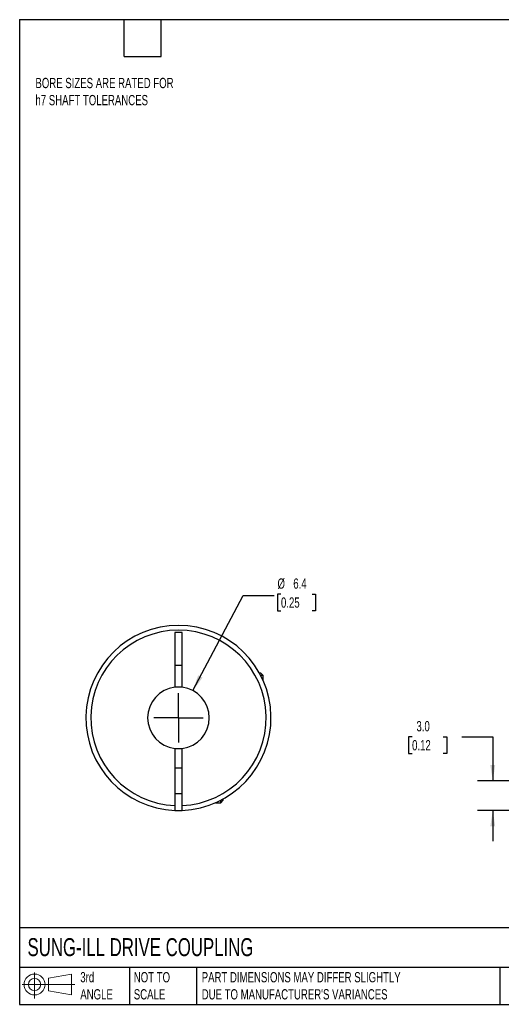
# Model space of a CAD drawing. Header units: millimetres. Extents: x 3 to 137, y 3 to 105.
# Tile 1 of 3: x 3 to 53, y 3 to 105. Entities that reach past the tile are written whole.
import ezdxf

# ---------------------------------------------------------------- set-up
doc = ezdxf.new("R2010")
doc.units = ezdxf.units.MM
doc.header["$LTSCALE"] = 0.5
doc.linetypes.add('SLD-Center', pattern=[19.05, 15.24, -1.27, 1.27, -1.27])
doc.linetypes.add('SLD-Solid', pattern=[0])
doc.layers.add('CENTER', color=40, linetype='SLD-Center')
doc.layers.add('SLD-DEFPOINTS', color=7, linetype='Continuous')
doc.layers.add('DIMENSIONS', color=140, linetype='SLD-Solid', lineweight=25)
doc.layers.add('TEXT', color=140, linetype='SLD-Solid', lineweight=25)
doc.styles.add('SLDTEXTSTYLE0', font='TXT', dxfattribs={"width": 0.7})
doc.dimstyles.new('SLDDIMSTYLE2', dxfattribs={"dimtxt": 1.079004, "dimasz": 1.651, "dimexe": 0, "dimexo": 0.0625, "dimgap": 0.269751, "dimtad": 0, "dimtih": 1, "dimtoh": 1, "dimdec": 1, "dimrnd": 1e-09, "dimzin": 4, "dimdsep": 46, "dimtxsty": 'SLDTEXTSTYLE0', "dimsah": 1, "dimcen": 0.09, "dimadec": 0, "dimazin": 1, "dimtfac": 1, "dimtdec": 1, "dimtmove": 0, "dimatfit": 0, "dimfxl": 0, "dimfrac": 2, "dimtolj": 1, "dimtzin": 12, "dimarcsym": 0})
doc.dimstyles.new('SLDDIMSTYLE4', dxfattribs={"dimtxt": 1.079004, "dimasz": 1.651, "dimexe": 0, "dimexo": 0.0625, "dimgap": 0.269751, "dimtad": 0, "dimtih": 1, "dimtoh": 1, "dimdec": 1, "dimrnd": 1e-09, "dimzin": 12, "dimdsep": 46, "dimtxsty": 'SLDTEXTSTYLE0', "dimsah": 1, "dimcen": 0, "dimadec": 0, "dimazin": 3, "dimtfac": 1, "dimtdec": 1, "dimtofl": 0, "dimtmove": 0, "dimatfit": 3, "dimfxl": 0, "dimfrac": 2, "dimtolj": 1, "dimtzin": 12, "dimarcsym": 0})

# ---------------------------------------------------------------- blocks, each defined once
blk = doc.blocks.new('Block11')
at = {"color": 7, "linetype": 'SLD-Solid', "lineweight": 18}
for p, q in [((1.29, 2.66), (1.29, 0)), ((2.74, 2.08), (5.09, 2.52)), ((2.74, 0.8), (2.74, 2.08)), ((5.09, 2.52), (5.09, 0.37)), ((0, 1.44), (5.44, 1.44)), ((2.74, 0.8), (5.09, 0.37))]:
    blk.add_line(p, q, dxfattribs=at)
for radius in [1.08, 0.643]:
    blk.add_circle((1.29, 1.44), radius, dxfattribs=at)
blk = doc.blocks.new('Block12')
at = {"layer": 'SLD-DEFPOINTS'}
blk.add_blockref('Block11', (0, 0), dxfattribs=at)
blk = doc.blocks.new('_D_2')
at = {"layer": 'DIMENSIONS'}
for p, q in [((43.67, 30.79), (43.31, 30.79)), ((43.31, 30.79), (43.31, 29.07)), ((46.88, 30.79), (47.24, 30.79)), ((47.24, 30.79), (47.24, 29.07)), ((48.82, 30.79), (52, 30.79)), ((52, 30.79), (52, 26.23)), ((43.31, 29.07), (43.67, 29.07)), ((47.24, 29.07), (46.88, 29.07)), ((58.65, 26.23), (50.41, 26.23)), ((56.05, 23.19), (50.41, 23.19)), ((52, 23.19), (52, 20.01))]:
    blk.add_line(p, q, dxfattribs=at)
for points in [[(52, 26.23), (52.25, 27.88), (51.74, 27.88)], [(52, 23.19), (51.74, 21.54), (52.25, 21.54)]]:
    blk.add_solid(points, dxfattribs=at)
at = {"layer": 'DIMENSIONS', "char_height": 1.058, "attachment_point": 1, "style": 'SLDTEXTSTYLE0'}
for s, insert in [('3.0', (44.12, 32.4)), ('0.12', (43.67, 30.44))]:
    blk.add_mtext(s, dxfattribs=dict(at, insert=insert))
blk = doc.blocks.new('_D_8')
at = {"layer": 'DIMENSIONS'}
for p, q in [((21.05, 35.54), (26.24, 45.36)), ((26.24, 45.36), (29.42, 45.36)), ((30.14, 45.51), (29.78, 45.51)), ((29.78, 45.51), (29.78, 43.79)), ((33.35, 45.51), (33.71, 45.51)), ((33.71, 45.51), (33.71, 43.79)), ((29.78, 43.79), (30.14, 43.79)), ((33.71, 43.79), (33.35, 43.79))]:
    blk.add_line(p, q, dxfattribs=at)
blk.add_solid([(21.05, 35.54), (22.04, 36.88), (21.59, 37.12)], dxfattribs=at)
at = {"layer": 'DIMENSIONS', "char_height": 1.058, "attachment_point": 1, "style": 'SLDTEXTSTYLE0'}
for s, insert in [('%%c', (29.78, 47.12)), ('6.4', (31.41, 47.12)), ('0.25', (30.14, 45.16))]:
    blk.add_mtext(s, dxfattribs=dict(at, insert=insert))
blk = doc.blocks.new('SW_CENTERMARKSYMBOL_3')
at = {"layer": 'CENTER', "color": 0}
for q in [(0, 2.54), (-2.54, 0), (0, -2.54), (2.54, 0)]:
    blk.add_line((0, 0), q, dxfattribs=at)

msp = doc.modelspace()

# ---------------------------------------------------------------- linework, layer by layer
for p, q in [((19.19, 41.53), (19.19, 35.88)), ((19.94, 41.53), (19.19, 41.53)), ((19.94, 35.88), (19.94, 41.53)), ((19.19, 38.18), (19.94, 38.18)), ((28.05, 37.36), (27.91, 37.36)), ((28.31, 37.1), (28.05, 37.36)), ((28.31, 37.1), (28.05, 37.1)), ((28.31, 36.56), (28.31, 37.1)), ((19.19, 29.58), (19.19, 23.69)), ((19.94, 23.69), (19.94, 29.58)), ((19.94, 27.53), (19.19, 27.53)), ((19.19, 24.93), (19.94, 24.93)), ((23.39, 23.98), (23.93, 23.98)), ((23.93, 23.98), (24.19, 24.24)), ((23.93, 23.98), (23.93, 24.24)), ((24.19, 24.24), (24.19, 24.38))]:
    msp.add_line(p, q)
at = {"flags": 128}
msp.add_lwpolyline([(19.19, 23.19), (19.56, 23.18), (19.94, 23.19)], dxfattribs=at)
for radius, start, end in [(9.55, 272.2504, 267.7496), (9.05, 272.3748, 267.6252), (3.18, 96.7831, 263.2169), (3.18, 83.2169, 96.7831), (3.18, 276.7831, 83.2169), (3.17, 263.2169, 276.7831)]:
    msp.add_arc((19.56, 32.73), radius, start, end)
for points in [[(19.19, 23.69), (19.19, 23.56), (19.19, 23.43), (19.19, 23.24), (19.19, 23.19), (19.19, 23.19)], [(19.94, 23.19), (19.94, 23.19), (19.94, 23.24), (19.94, 23.43), (19.94, 23.56), (19.94, 23.69)]]:
    msp.add_open_spline(points, degree=3, knots=[0, 0, 0, 0, 0.5, 0.5, 1, 1, 1, 1])
at = {"layer": 'TEXT'}
for p, q in [((3.17, 104.78), (136.52, 104.78)), ((3.17, 104.78), (3.17, 3.17)), ((13.97, 100.97), (13.97, 104.78)), ((17.78, 100.97), (17.78, 104.78)), ((13.97, 100.97), (17.78, 100.97)), ((136.52, 11.06), (3.17, 11.06)), ((136.52, 6.98), (3.17, 6.98)), ((14.52, 6.98), (14.52, 3.17)), ((21.42, 6.98), (21.42, 3.17)), ((52.74, 6.98), (52.74, 3.17)), ((3.17, 3.17), (136.52, 3.17))]:
    msp.add_line(p, q, dxfattribs=at)

# ---------------------------------------------------------------- block references
at = {"layer": 'CENTER'}
msp.add_blockref('SW_CENTERMARKSYMBOL_3', (19.56, 32.73), dxfattribs=at)
at = {"layer": 'SLD-DEFPOINTS'}
msp.add_blockref('Block12', (3.42, 3.78), dxfattribs=at)

# ---------------------------------------------------------------- texts
at = {"layer": 'TEXT', "attachment_point": 1, "style": 'SLDTEXTSTYLE0'}
for s, insert, char_height in [('BORE SIZES ARE RATED FOR^Jh7 SHAFT TOLERANCES', (4.8, 98.77), 1.0583), ('SUNG-ILL DRIVE COUPLING', (3.98, 10), 1.8521), ('3rd^JANGLE', (9.43, 6.5), 1.058), ('NOT TO^JSCALE', (14.95, 6.5), 1.0583), ("PART DIMENSIONS MAY DIFFER SLIGHTLY ^JDUE TO MANUFACTURER'S VARIANCES", (21.96, 6.5), 1.0583)]:
    msp.add_mtext(s, dxfattribs=dict(at, insert=insert, char_height=char_height))

# ---------------------------------------------------------------- dimensions: what is measured, and where the dimension line sits
at = {"layer": 'DIMENSIONS'}
dim = msp.add_diameter_dim_2p(p1=(18.0763, 29.9246), p2=(21.0461, 35.5373), dimstyle='SLDDIMSTYLE4', dxfattribs=at)
dim.commit()
dim.dimension.update_dxf_attribs({"geometry": '_D_8', "text_midpoint": (31.7452, 45.3578), "dimtype": 163})
dim = msp.add_linear_dim(base=(52, 26.23), p1=(56.69, 23.19), p2=(59.29, 26.23), angle=90, dimstyle='SLDDIMSTYLE2', dxfattribs=at)
dim.commit()
dim.dimension.update_dxf_attribs({"geometry": '_D_2', "text_midpoint": (52, 30.79), "dimtype": 160})

doc.saveas('drawing.dxf')
